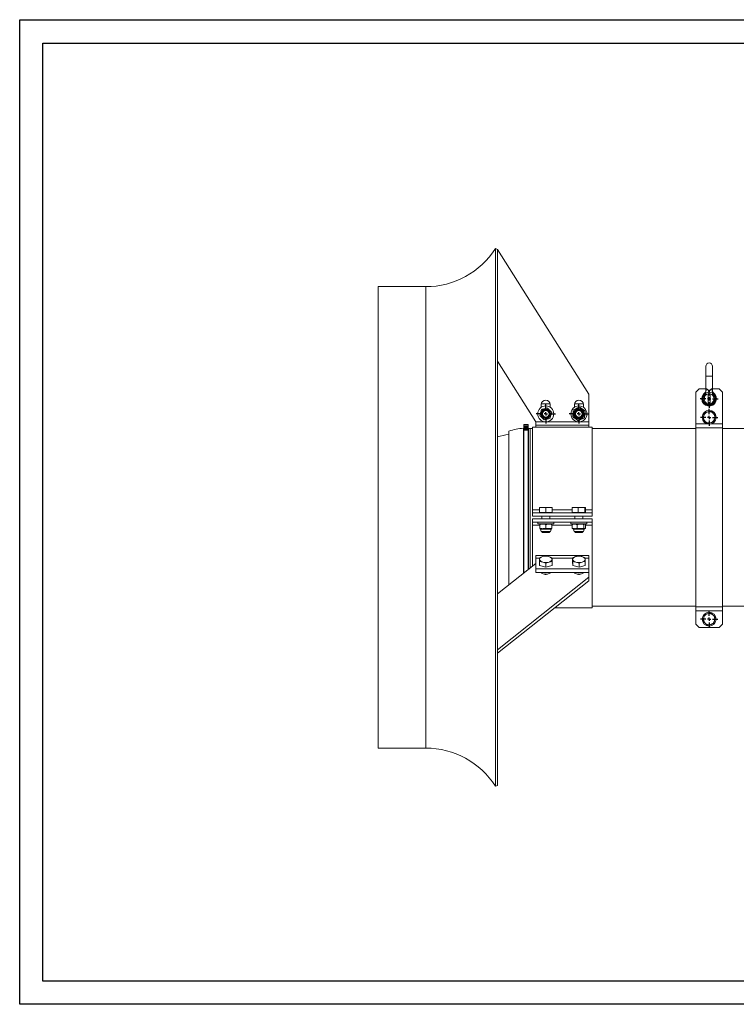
# Model space of a CAD drawing. Header units: millimetres. Extents: x 0 to 420, y 0 to 297.
# Tile 1 of 2: x 0 to 216, y 0 to 297. Entities that reach past the tile are written whole.
import ezdxf

# ---------------------------------------------------------------- set-up
doc = ezdxf.new("R2010")
doc.units = ezdxf.units.MM
doc.layers.add('AM_BOR', color=7, linetype='Continuous')

# ---------------------------------------------------------------- blocks, each defined once
blk = doc.blocks.new('SW_CENTERMARKSYMBOL_0')
at = {"layer": 'AM_BOR', "color": 0}
for p, q in [((-1, 0), (-2.6, 0)), ((0, 0), (-0.5, 0)), ((0, 1), (0, 2.6)), ((0, 0), (0, 0.5)), ((0, 0), (0, -0.5)), ((0, 0), (0.5, 0)), ((1, 0), (2.6, 0)), ((0, -1), (0, -2.6))]:
    blk.add_line(p, q, dxfattribs=at)
blk = doc.blocks.new('SW_CENTERMARKSYMBOL_1')
at = {"layer": 'AM_BOR', "color": 0}
for p, q in [((-1, 0), (-2.7, 0)), ((0, 0), (-0.5, 0)), ((0, 1), (0, 2.7)), ((0, 0), (0, 0.5)), ((0, 0), (0, -0.5)), ((0, 0), (0.5, 0)), ((1, 0), (2.7, 0)), ((0, -1), (0, -2.7))]:
    blk.add_line(p, q, dxfattribs=at)
blk = doc.blocks.new('SW_CENTERMARKSYMBOL_2')
at = {"layer": 'AM_BOR', "color": 0}
for p, q in [((-1, 0), (-2.6, 0)), ((0, 0), (-0.5, 0)), ((0, 1), (0, 2.6)), ((0, 0), (0, 0.5)), ((0, 0), (0, -0.5)), ((0, 0), (0.5, 0)), ((1, 0), (2.6, 0)), ((0, -1), (0, -2.6))]:
    blk.add_line(p, q, dxfattribs=at)
blk = doc.blocks.new('SW_CENTERMARKSYMBOL_3')
at = {"layer": 'AM_BOR', "color": 0}
for p, q in [((-1, 0), (-2.9, 0)), ((0, 0), (-0.5, 0)), ((0, 1), (0, 2.9)), ((0, 0), (0, 0.5)), ((0, 0), (0, -0.5)), ((0, 0), (0.5, 0)), ((1, 0), (2.9, 0)), ((0, -1), (0, -2.9))]:
    blk.add_line(p, q, dxfattribs=at)
blk = doc.blocks.new('SW_CENTERMARKSYMBOL_6')
at = {"layer": 'AM_BOR', "color": 0}
for p, q in [((-1, 0), (-2.9, 0)), ((0, 0), (-0.5, 0)), ((0, 1), (0, 2.9)), ((0, 0), (0, 0.5)), ((0, 0), (0, -0.5)), ((0, 0), (0.5, 0)), ((1, 0), (2.9, 0)), ((0, -1), (0, -2.9))]:
    blk.add_line(p, q, dxfattribs=at)

msp = doc.modelspace()

# ---------------------------------------------------------------- linework, layer by layer
at = {"color": 218, "linetype": 'Continuous', "lineweight": 30}
for p, q in [((7, 289.96), (412, 289.96)), ((7, 7), (7, 289.96)), ((412, 7), (7, 7))]:
    msp.add_line(p, q, dxfattribs=at)
at = {"color": 7, "linetype": 'Continuous', "lineweight": 15}
for p, q in [((144.09, 227.73), (143.54, 227.97)), ((143.54, 65.77), (143.54, 227.97)), ((171.69, 184.04), (144.09, 227.73)), ((144.09, 106.96), (144.09, 227.73)), ((122.49, 216.47), (108.09, 216.47)), ((108.09, 77.27), (108.09, 216.47)), ((144.09, 194.03), (155.69, 175.67)), ((206.97, 192.45), (206.97, 189.45)), ((208.97, 189.45), (208.97, 192.45)), ((206.97, 189.45), (206.97, 185.3)), ((208.97, 185.3), (208.97, 189.45)), ((204.97, 185.65), (203.97, 184.65)), ((203.97, 184.65), (203.97, 175.05)), ((206.97, 185.65), (204.97, 185.65)), ((207.67, 184.15), (207.67, 181.15)), ((207.97, 184.15), (207.67, 184.15)), ((208.27, 184.15), (207.97, 184.15)), ((208.27, 184.15), (208.27, 181.15)), ((209.27, 183.89), (208.87, 184.44)), ((210.97, 185.65), (208.97, 185.65)), ((211.97, 184.65), (210.97, 185.65)), ((211.97, 184.65), (211.97, 175.05)), ((171.69, 175.67), (171.69, 184.04)), ((157.34, 180.92), (157.34, 180.08)), ((160.03, 181.09), (157.35, 181.09)), ((160.04, 180.08), (160.04, 180.92)), ((167.34, 180.92), (167.34, 180.08)), ((170.03, 181.09), (167.35, 181.09)), ((170.04, 180.08), (170.04, 180.92)), ((207.97, 181.15), (207.67, 181.15)), ((208.27, 181.15), (207.97, 181.15)), ((155.69, 175.67), (155.69, 174.71)), ((155.69, 175.67), (171.69, 175.67)), ((171.69, 175.67), (171.69, 174.71)), ((206.89, 175.73), (206.14, 176.36)), ((207.65, 175.11), (208.57, 175.46)), ((147.57, 126.56), (147.57, 172.87)), ((151.97, 130.04), (151.97, 173.74)), ((152.07, 173.56), (151.97, 173.56)), ((152.07, 174.87), (153.38, 174.87)), ((152.07, 174.49), (152.07, 174.87)), ((153.38, 174.49), (152.07, 174.49)), ((152.07, 174.49), (152.07, 174.22)), ((152.07, 174.22), (153.38, 174.22)), ((152.07, 173.84), (152.07, 174.22)), ((153.38, 173.84), (152.07, 173.84)), ((152.07, 173.84), (152.07, 173.55)), ((152.07, 173.55), (153.38, 173.55)), ((152.07, 173.53), (152.07, 173.55)), ((152.07, 173.53), (152.07, 173.15)), ((153.38, 173.53), (152.07, 173.53)), ((152.07, 173.15), (152.07, 130.12)), ((153.38, 173.15), (152.07, 173.15)), ((153.38, 174.87), (153.38, 174.49)), ((153.38, 174.49), (153.38, 174.22)), ((153.38, 174.22), (153.38, 173.84)), ((153.38, 173.84), (153.38, 173.55)), ((153.47, 173.56), (153.38, 173.56)), ((153.38, 173.55), (153.38, 173.53)), ((153.38, 173.53), (153.38, 173.15)), ((153.38, 173.15), (153.38, 131.15)), ((153.97, 173.72), (153.47, 173.72)), ((153.47, 131.23), (153.47, 173.72)), ((153.97, 131.63), (153.97, 173.72)), ((154.69, 173.67), (153.97, 173.67)), ((172.69, 174.12), (154.69, 174.12)), ((154.69, 174.12), (154.69, 149.18)), ((155.69, 174.71), (171.69, 174.71)), ((155.69, 174.12), (155.69, 174.71)), ((171.69, 174.71), (171.69, 174.12)), ((172.69, 174.12), (172.69, 149.18)), ((203.97, 173.67), (172.69, 173.67)), ((203.97, 175.05), (203.97, 173.85)), ((211.97, 173.85), (203.97, 173.85)), ((203.97, 173.85), (203.97, 119.89)), ((211.97, 175.05), (211.97, 173.85)), ((211.97, 173.85), (211.97, 119.89)), ((267.19, 173.67), (211.97, 173.67)), ((154.69, 149.18), (154.69, 148.27)), ((156.77, 148.39), (156.77, 149.78)), ((157.78, 149.89), (156.79, 149.89)), ((157.78, 149.89), (156.82, 149.78)), ((157.78, 149.89), (156.82, 149.78)), ((156.82, 148.39), (156.82, 149.78)), ((158.74, 149.78), (157.78, 149.89)), ((159.68, 149.89), (157.78, 149.89)), ((158.74, 149.78), (157.78, 149.89)), ((158.74, 149.78), (159.68, 149.89)), ((158.74, 149.78), (159.68, 149.89)), ((158.74, 148.39), (158.74, 149.78)), ((159.68, 149.89), (160.62, 149.78)), ((160.59, 149.89), (159.68, 149.89)), ((159.68, 149.89), (160.62, 149.78)), ((160.62, 148.39), (160.62, 149.78)), ((166.69, 148.39), (166.69, 149.78)), ((167.57, 149.89), (166.79, 149.89)), ((169.46, 149.89), (167.57, 149.89)), ((168.46, 148.39), (168.46, 149.78)), ((170.58, 149.89), (169.46, 149.89)), ((170.47, 148.39), (170.47, 149.78)), ((170.7, 148.39), (170.7, 149.78)), ((172.69, 149.18), (172.69, 148.27)), ((172.69, 148.27), (154.69, 148.27)), ((154.69, 148.27), (154.69, 147.27)), ((172.69, 147.27), (154.69, 147.27)), ((172.69, 146.47), (154.69, 146.47)), ((154.69, 145.47), (154.69, 146.47)), ((156.82, 148.39), (156.77, 148.39)), ((156.82, 148.39), (158.74, 148.39)), ((156.96, 148.39), (157.03, 148.27)), ((156.96, 148.39), (157.03, 148.27)), ((157.49, 147.27), (157.49, 146.47)), ((157.49, 147.27), (157.49, 146.47)), ((160.62, 148.39), (158.74, 148.39)), ((159.89, 146.47), (159.89, 147.27)), ((159.89, 146.47), (159.89, 147.27)), ((160.36, 148.27), (160.43, 148.39)), ((160.36, 148.27), (160.43, 148.39)), ((166.69, 148.39), (168.46, 148.39)), ((166.96, 148.39), (167.03, 148.27)), ((167.49, 147.27), (167.49, 146.47)), ((170.47, 148.39), (168.46, 148.39)), ((169.89, 146.47), (169.89, 147.27)), ((170.36, 148.27), (170.43, 148.39)), ((170.47, 148.39), (170.7, 148.39)), ((172.69, 148.27), (172.69, 147.27)), ((172.69, 145.47), (172.69, 146.47)), ((172.69, 145.47), (154.69, 145.47)), ((154.69, 144.55), (154.69, 145.47)), ((154.69, 132.2), (154.69, 144.55)), ((156.29, 145.47), (156.29, 144.97)), ((156.29, 144.97), (159.89, 144.97)), ((156.87, 143.63), (156.87, 144.71)), ((157.07, 144.97), (156.89, 144.86)), ((157.07, 144.97), (156.89, 144.86)), ((157.07, 144.97), (156.89, 144.86)), ((157.07, 144.97), (156.89, 144.86)), ((157.07, 144.97), (156.89, 144.86)), ((156.89, 143.47), (157.07, 143.37)), ((156.89, 143.47), (157.07, 143.37)), ((156.89, 143.47), (157.07, 143.37)), ((156.89, 143.47), (157.07, 143.37)), ((156.89, 143.47), (157.07, 143.37)), ((156.92, 143.63), (156.92, 144.71)), ((156.92, 143.63), (156.92, 144.71)), ((156.92, 143.63), (156.92, 144.71)), ((156.92, 143.63), (156.92, 144.71)), ((156.92, 143.63), (156.92, 144.71)), ((157.07, 143.37), (157.28, 142.57)), ((157.07, 143.37), (157.28, 142.57)), ((157.07, 143.37), (157.28, 142.57)), ((157.07, 143.37), (157.28, 142.57)), ((157.07, 143.37), (157.28, 142.57)), ((157.07, 143.37), (157.07, 143.37)), ((160.32, 143.37), (157.07, 143.37)), ((157.28, 142.57), (157.28, 142.57)), ((160.1, 142.57), (157.28, 142.57)), ((157.49, 142.57), (157.49, 142.48)), ((157.49, 142.57), (157.49, 142.48)), ((158.74, 143.63), (158.74, 144.71)), ((158.74, 143.63), (158.74, 144.71)), ((158.74, 143.63), (158.74, 144.71)), ((158.74, 143.63), (158.74, 144.71)), ((158.74, 143.63), (158.74, 144.71)), ((159.89, 144.97), (161.09, 144.97)), ((159.89, 142.48), (159.89, 142.57)), ((159.89, 142.48), (159.89, 142.57)), ((160.1, 142.57), (160.32, 143.37)), ((160.1, 142.57), (160.32, 143.37)), ((160.1, 142.57), (160.32, 143.37)), ((160.1, 142.57), (160.32, 143.37)), ((160.1, 142.57), (160.32, 143.37)), ((160.5, 144.86), (160.32, 144.97)), ((160.5, 144.86), (160.32, 144.97)), ((160.5, 144.86), (160.32, 144.97)), ((160.5, 144.86), (160.32, 144.97)), ((160.5, 144.86), (160.32, 144.97)), ((160.32, 143.37), (160.5, 143.47)), ((160.32, 143.37), (160.5, 143.47)), ((160.32, 143.37), (160.5, 143.47)), ((160.32, 143.37), (160.5, 143.47)), ((160.32, 143.37), (160.5, 143.47)), ((160.52, 143.63), (160.52, 144.71)), ((160.52, 143.63), (160.52, 144.71)), ((160.52, 143.63), (160.52, 144.71)), ((160.52, 143.63), (160.52, 144.71)), ((160.52, 143.63), (160.52, 144.71)), ((161.09, 144.97), (161.09, 145.47)), ((166.29, 145.47), (166.29, 144.97)), ((166.29, 144.97), (169.89, 144.97)), ((166.7, 143.63), (166.7, 144.71)), ((167.07, 144.97), (166.84, 144.83)), ((166.84, 143.5), (167.07, 143.37)), ((167.07, 143.37), (167.28, 142.57)), ((167.57, 143.37), (167.07, 143.37)), ((167.72, 142.57), (167.28, 142.57)), ((167.49, 142.57), (167.49, 142.48)), ((170.32, 143.37), (167.57, 143.37)), ((170.1, 142.57), (167.72, 142.57)), ((168.19, 143.63), (168.19, 144.71)), ((169.89, 144.97), (171.09, 144.97)), ((169.89, 142.48), (169.89, 142.57)), ((170.1, 142.57), (170.32, 143.37)), ((170.19, 143.63), (170.19, 144.71)), ((170.55, 144.83), (170.32, 144.97)), ((170.32, 143.37), (170.55, 143.5)), ((170.69, 143.63), (170.69, 144.71)), ((171.09, 144.97), (171.09, 145.47)), ((172.69, 144.55), (172.69, 145.47)), ((172.69, 119.62), (172.69, 144.55)), ((157.49, 142.48), (157.71, 142.27)), ((157.49, 142.48), (157.71, 142.27)), ((158.72, 142.48), (157.49, 142.48)), ((158.72, 142.27), (157.71, 142.27)), ((159.89, 142.48), (158.72, 142.48)), ((159.68, 142.27), (158.72, 142.27)), ((159.68, 142.27), (159.89, 142.48)), ((159.68, 142.27), (159.89, 142.48)), ((167.49, 142.48), (167.71, 142.27)), ((168.57, 142.48), (167.49, 142.48)), ((168.59, 142.27), (167.71, 142.27)), ((169.89, 142.48), (168.57, 142.48)), ((169.68, 142.27), (168.59, 142.27)), ((169.68, 142.27), (169.89, 142.48)), ((155.69, 135.36), (171.69, 135.36)), ((155.69, 134.53), (155.69, 135.36)), ((155.69, 134.53), (155.69, 131.32)), ((156.77, 134.53), (155.69, 134.53)), ((157.71, 135.03), (156.77, 134.65)), ((156.77, 133.45), (156.77, 134.65)), ((158.64, 135.22), (157.71, 135.03)), ((158.64, 135.22), (159.61, 135.05)), ((159.61, 135.05), (160.57, 134.7)), ((166.77, 134.53), (160.58, 134.53)), ((167.71, 135.03), (166.77, 134.65)), ((166.77, 133.45), (166.77, 134.65)), ((171.69, 134.53), (170.58, 134.53)), ((171.69, 135.36), (171.69, 134.53)), ((171.69, 134.53), (171.69, 131.32)), ((144.09, 123.81), (155.69, 132.99)), ((171.69, 131.32), (155.69, 131.32)), ((155.69, 131.32), (155.69, 130.28)), ((156.82, 132.35), (156.77, 133.45)), ((157.78, 133.38), (156.82, 133.56)), ((156.82, 132.35), (156.82, 133.56)), ((156.82, 132.35), (158.74, 131.82)), ((158.74, 133.03), (157.78, 133.38)), ((158.74, 133.03), (159.68, 133.41)), ((158.74, 131.82), (158.74, 133.03)), ((160.62, 132.39), (158.74, 131.82)), ((159.68, 133.41), (160.62, 133.6)), ((160.62, 132.39), (160.62, 133.6)), ((166.82, 132.35), (166.77, 133.45)), ((166.82, 132.35), (166.82, 133.56)), ((166.82, 132.35), (168.74, 131.82)), ((168.74, 133.03), (169.68, 133.41)), ((168.74, 131.82), (168.74, 133.03)), ((170.62, 132.39), (168.74, 131.82)), ((170.62, 132.39), (170.62, 133.6)), ((171.69, 131.32), (171.69, 130.28)), ((171.69, 128.8), (144.09, 106.96)), ((171.69, 127.76), (144.09, 105.92)), ((171.69, 130.28), (155.69, 130.28)), ((171.69, 130.28), (171.69, 128.8)), ((171.69, 127.76), (171.69, 128.8)), ((161.4, 119.62), (172.69, 119.62)), ((172.69, 120.07), (203.97, 120.07)), ((211.97, 119.89), (203.97, 119.89)), ((203.97, 119.89), (203.97, 118.69)), ((211.97, 120.07), (267.19, 120.07)), ((211.97, 119.89), (211.97, 118.69)), ((211.97, 118.69), (203.97, 118.69)), ((203.97, 118.69), (203.97, 114.69)), ((211.97, 118.69), (211.97, 114.69)), ((203.97, 114.69), (204.97, 113.69)), ((210.97, 113.69), (204.97, 113.69)), ((206.77, 114.99), (207.47, 114.29)), ((210.97, 113.69), (211.97, 114.69)), ((144.09, 105.92), (144.09, 106.96)), ((144.09, 66.01), (144.09, 105.92)), ((108.09, 77.27), (122.49, 77.27)), ((143.54, 65.77), (144.09, 66.01))]:
    msp.add_line(p, q, dxfattribs=at)
at = {"color": 8, "linetype": 'Continuous', "lineweight": 15}
for p, q in [((122.49, 77.27), (122.49, 216.47)), ((206.97, 189.45), (207.97, 189.45)), ((207.97, 189.45), (208.97, 189.45)), ((207.33, 175.05), (203.97, 175.05)), ((211.97, 175.05), (208.61, 175.05)), ((156.77, 149.18), (154.69, 149.18)), ((166.69, 149.18), (160.62, 149.18)), ((172.69, 149.18), (170.7, 149.18)), ((156.87, 144.55), (154.69, 144.55)), ((166.7, 144.55), (160.52, 144.55)), ((172.69, 144.55), (170.69, 144.55))]:
    msp.add_line(p, q, dxfattribs=at)
at = {"color": 7, "linetype": 'Continuous', "lineweight": 15, "flags": 128}
for points in [[(206.67, 183.89), (206.64, 183.92), (206.62, 183.94), (206.59, 183.97), (206.57, 183.99), (206.55, 184.01), (206.54, 184.02), (206.53, 184.03), (206.53, 184.03)], [(209.27, 183.89), (209.3, 183.92), (209.33, 183.94), (209.35, 183.97), (209.38, 183.99), (209.39, 184.01), (209.41, 184.02), (209.42, 184.03), (209.42, 184.03)], [(156.79, 134.2), (156.8, 134.32), (156.85, 134.44), (156.92, 134.56), (157.03, 134.67), (157.16, 134.78), (157.32, 134.87), (157.5, 134.96), (157.71, 135.03)], [(157.78, 133.38), (157.57, 133.45), (157.38, 133.53), (157.21, 133.62), (157.07, 133.72), (156.96, 133.83), (156.87, 133.95), (156.82, 134.07), (156.79, 134.2)], [(159.61, 135.05), (159.81, 134.98), (160.01, 134.91), (160.17, 134.81), (160.32, 134.71), (160.43, 134.6), (160.52, 134.49), (160.57, 134.36), (160.59, 134.24)], [(160.59, 134.24), (160.58, 134.12), (160.54, 133.99), (160.47, 133.87), (160.36, 133.76), (160.23, 133.66), (160.07, 133.56), (159.88, 133.48), (159.68, 133.41)], [(166.79, 134.2), (166.8, 134.32), (166.85, 134.44), (166.92, 134.56), (167.03, 134.67), (167.16, 134.78), (167.32, 134.87), (167.5, 134.96), (167.71, 135.03)], [(167.78, 133.38), (167.57, 133.45), (167.38, 133.53), (167.21, 133.62), (167.07, 133.72), (166.96, 133.83), (166.87, 133.95), (166.82, 134.07), (166.79, 134.2)], [(169.61, 135.05), (169.81, 134.98), (170.01, 134.91), (170.17, 134.81), (170.32, 134.71), (170.43, 134.6), (170.52, 134.49), (170.57, 134.36), (170.59, 134.24)], [(170.59, 134.24), (170.58, 134.12), (170.54, 133.99), (170.47, 133.87), (170.36, 133.76), (170.23, 133.66), (170.07, 133.56), (169.88, 133.48), (169.68, 133.41)], [(160.03, 130.28), (160, 130.2), (159.89, 130.05), (159.7, 129.92), (159.46, 129.81), (159.17, 129.73), (158.86, 129.69), (158.53, 129.69), (158.21, 129.73), (157.93, 129.81), (157.68, 129.92), (157.5, 130.05), (157.38, 130.2), (157.35, 130.28)], [(170.03, 130.29), (170, 130.2), (169.89, 130.05), (169.7, 129.92), (169.46, 129.81), (169.17, 129.73), (168.86, 129.69), (168.53, 129.69), (168.21, 129.73), (167.93, 129.81), (167.68, 129.92), (167.5, 130.05), (167.38, 130.2), (167.35, 130.28)]]:
    msp.add_lwpolyline(points, dxfattribs=at)
at = {"color": 7, "linetype": 'Continuous', "lineweight": 15}
for centre, radius in [((158.69, 178.09), 2.4), ((158.69, 178.09), 1.44), ((158.69, 178.09), 1.26), ((158.69, 178.09), 1.2), ((158.69, 178.09), 0.985), ((168.69, 178.09), 2.4), ((168.69, 178.09), 1.62), ((168.69, 178.09), 1.41), ((168.69, 178.09), 1.2), ((168.69, 178.09), 0.985), ((207.97, 177.05), 2.1), ((207.97, 116.19), 2.1)]:
    msp.add_circle(centre, radius, dxfattribs=at)
for centre, radius, start, end in [((122.49, 241.47), 25, 270, 327.3164), ((207.97, 192.45), 1, 0, 180), ((207.97, 182.65), 2.2, 121.9796, 0), ((205.29, 185.26), 1.76, 328.6347, 6.9633), ((207.97, 182.65), 2, 90, 116.62), ((207.97, 182.65), 2, 63.38, 90), ((210.66, 185.26), 1.76, 173.0362, 211.3653), ((207.97, 182.65), 2.2, 0, 57.2409), ((158.69, 180.92), 1.35, 0, 180), ((168.69, 180.92), 1.35, 0, 180), ((207.97, 182.65), 2, 136.2896, 43.7104), ((207.97, 182.65), 1.8, 136.2896, 43.7104), ((207.97, 182.65), 1.5, 101.537, 258.463), ((207.97, 182.65), 1.5, 281.537, 78.463), ((207.97, 177.05), 1.7, 110.5576, 170.5576), ((207.97, 177.05), 1.7, 50.5576, 110.5576), ((207.97, 177.05), 1.7, 350.5576, 50.5576), ((207.97, 177.05), 1.7, 170.5576, 230.5576), ((207.97, 177.05), 1.7, 230.5576, 290.5576), ((207.97, 177.05), 1.7, 290.5576, 350.5576), ((152.27, 160.75), 13, 91.3223, 111.1947), ((150.77, 146.87), 25.2, 97.2954, 105.3717), ((158.7, 131.59), 3.58, 75.2576, 106.0661), ((168.7, 131.59), 3.58, 75.2576, 106.0661), ((158.69, 136.84), 3.58, 255.2576, 286.066), ((168.69, 136.84), 3.58, 255.2576, 286.066), ((158.69, 132.33), 2.25, 245.9075, 294.0925), ((168.69, 132.33), 2.25, 245.9076, 294.0924), ((207.97, 116.19), 1.7, 165.0188, 225.0188), ((207.97, 116.19), 1.7, 105.0188, 165.0188), ((207.97, 116.19), 1.7, 45.0188, 105.0188), ((207.97, 116.19), 1.7, 345.0188, 45.0188), ((207.97, 116.19), 1.7, 225.0188, 285.0188), ((207.97, 116.19), 1.7, 285.0188, 345.0188), ((122.49, 52.27), 25, 32.6836, 90)]:
    msp.add_arc(centre, radius, start, end, dxfattribs=at)
for points, knots in [([(206.97, 185.3), (206.97, 185.3), (206.98, 185.21), (206.96, 185.04), (206.92, 184.8), (206.85, 184.58), (206.77, 184.4), (206.68, 184.25), (206.6, 184.13), (206.54, 184.05), (206.5, 184), (206.48, 183.98), (206.48, 183.98), (206.48, 183.98)], [0, 0, 0, 0, 0.003599, 0.184461, 0.353064, 0.507955, 0.647028, 0.767465, 0.865757, 0.937889, 0.977834, 0.991418, 1, 1, 1, 1]), ([(207.08, 184.44), (207.05, 184.42), (207.02, 184.41), (206.96, 184.39), (206.93, 184.38), (206.88, 184.37), (206.85, 184.37), (206.82, 184.37), (206.81, 184.36), (206.8, 184.36), (206.79, 184.35), (206.79, 184.35)], [0, 0, 0, 0, 0.25, 0.25, 0.5, 0.5, 0.75, 0.75, 0.875, 0.875, 1, 1, 1, 1]), ([(207.03, 185.48), (207.05, 185.51), (207.07, 185.58), (207.14, 185.64), (207.23, 185.64), (207.33, 185.6), (207.48, 185.48), (207.66, 185.27), (207.8, 185.02), (207.89, 184.84), (207.94, 184.73), (207.96, 184.68), (207.97, 184.65), (207.97, 184.65)], [0, 0, 0, 0, 0.093399, 0.169049, 0.24508, 0.314749, 0.422085, 0.604405, 0.798617, 0.897967, 0.947812, 0.997693, 1, 1, 1, 1]), ([(207.97, 184.65), (207.97, 184.65), (207.99, 184.68), (208.01, 184.73), (208.06, 184.84), (208.15, 185.02), (208.29, 185.27), (208.47, 185.48), (208.62, 185.6), (208.72, 185.64), (208.8, 185.64), (208.87, 185.58), (208.9, 185.51), (208.92, 185.48)], [0, 0, 0, 0, 0.002306, 0.052188, 0.102032, 0.201382, 0.395594, 0.577916, 0.68525, 0.754919, 0.83095, 0.9066, 1, 1, 1, 1]), ([(208.87, 184.44), (208.9, 184.42), (208.93, 184.41), (208.99, 184.39), (209.02, 184.38), (209.06, 184.38), (209.07, 184.37), (209.09, 184.37), (209.11, 184.37), (209.13, 184.37), (209.13, 184.36), (209.15, 184.36), (209.15, 184.35), (209.16, 184.35)], [0, 0, 0, 0, 0.25, 0.25, 0.5, 0.5, 0.625, 0.625, 0.75, 0.75, 0.875, 0.875, 1, 1, 1, 1]), ([(209.47, 183.98), (209.47, 183.98), (209.47, 183.98), (209.46, 183.99), (209.44, 184.01), (209.39, 184.07), (209.29, 184.21), (209.17, 184.42), (209.05, 184.73), (208.98, 185.02), (208.98, 185.22), (208.98, 185.3)], [0, 0, 0, 0, 0.0000546, 0.0114345, 0.0273709, 0.080757, 0.1602081, 0.3783212, 0.5862292, 0.842558, 1, 1, 1, 1]), ([(206.53, 184.03), (206.5, 184), (206.47, 183.97), (206.48, 183.98), (206.48, 183.98)], [0, 0, 0, 0, 0.767698, 1, 1, 1, 1]), ([(209.47, 183.98), (209.47, 183.98), (209.47, 183.97), (209.44, 184.01), (209.42, 184.03)], [0, 0, 0, 0, 0.49798, 1, 1, 1, 1]), ([(157.41, 179.42), (157.37, 179.27), (157.28, 178.96), (157.14, 178.5), (157.02, 178.05), (156.94, 177.78), (156.9, 177.65)], [0, 0, 0, 0, 0.264605, 0.534947, 0.765343, 1, 1, 1, 1]), ([(159.2, 179.87), (158.99, 179.81), (158.63, 179.72), (158.1, 179.59), (157.72, 179.5), (157.49, 179.44), (157.41, 179.42)], [0, 0, 0, 0, 0.36139, 0.61031, 0.865938, 1, 1, 1, 1]), ([(160.49, 178.54), (160.38, 178.65), (160.15, 178.89), (159.82, 179.23), (159.5, 179.56), (159.3, 179.76), (159.2, 179.87)], [0, 0, 0, 0, 0.264606, 0.534949, 0.765344, 1, 1, 1, 1]), ([(160.49, 178.54), (160.44, 178.38), (160.35, 178.07), (160.22, 177.61), (160.09, 177.17), (160.01, 176.9), (159.98, 176.76)], [0, 0, 0, 0, 0.264605, 0.534946, 0.765342, 1, 1, 1, 1]), ([(167, 179.29), (166.98, 179.12), (166.97, 178.95), (166.93, 178.61), (166.92, 178.43), (166.89, 178.17), (166.88, 178.08), (166.87, 177.91), (166.86, 177.82), (166.84, 177.56), (166.82, 177.39), (166.81, 177.22)], [0, 0, 0, 0, 0.25, 0.25, 0.5, 0.5, 0.625, 0.625, 0.75, 0.75, 1, 1, 1, 1]), ([(167, 179.29), (167.15, 179.36), (167.31, 179.43), (167.62, 179.58), (167.78, 179.65), (168.02, 179.76), (168.1, 179.8), (168.26, 179.87), (168.34, 179.91), (168.57, 180.02), (168.73, 180.09), (168.88, 180.16)], [0, 0, 0, 0, 0.25, 0.25, 0.5, 0.5, 0.625, 0.625, 0.75, 0.75, 1, 1, 1, 1]), ([(170.58, 178.96), (170.44, 179.06), (170.3, 179.16), (170.02, 179.36), (169.88, 179.46), (169.66, 179.61), (169.59, 179.66), (169.45, 179.76), (169.38, 179.81), (169.16, 179.96), (169.02, 180.06), (168.88, 180.16)], [0, 0, 0, 0, 0.25, 0.25, 0.5, 0.5, 0.625, 0.625, 0.75, 0.75, 1, 1, 1, 1]), ([(170.39, 176.89), (170.41, 177.14), (170.45, 177.55), (170.51, 178.16), (170.55, 178.61), (170.57, 178.87), (170.58, 178.96)], [0, 0, 0, 0, 0.361377, 0.610296, 0.865923, 1, 1, 1, 1]), ([(206.3, 177.33), (206.32, 177.49), (206.35, 177.65), (206.4, 177.97), (206.43, 178.13), (206.46, 178.29)], [0, 0, 0, 0, 0.5, 0.5, 1, 1, 1, 1]), ([(207.38, 178.64), (207.22, 178.58), (207.07, 178.52), (206.76, 178.41), (206.61, 178.35), (206.46, 178.29)], [0, 0, 0, 0, 0.5, 0.5, 1, 1, 1, 1]), ([(208.3, 178.98), (208.14, 178.93), (207.99, 178.87), (207.68, 178.75), (207.53, 178.7), (207.38, 178.64)], [0, 0, 0, 0, 0.5, 0.5, 1, 1, 1, 1]), ([(208.3, 178.98), (208.42, 178.88), (208.55, 178.78), (208.8, 178.57), (208.93, 178.46), (209.05, 178.36)], [0, 0, 0, 0, 0.5, 0.5, 1, 1, 1, 1]), ([(209.05, 178.36), (209.18, 178.26), (209.31, 178.15), (209.56, 177.94), (209.69, 177.84), (209.81, 177.74)], [0, 0, 0, 0, 0.5, 0.5, 1, 1, 1, 1]), ([(158.18, 176.32), (158.07, 176.43), (157.85, 176.67), (157.51, 177.01), (157.19, 177.34), (157, 177.54), (156.9, 177.65)], [0, 0, 0, 0, 0.264606, 0.534949, 0.765344, 1, 1, 1, 1]), ([(158.18, 176.32), (158.33, 176.35), (158.48, 176.39), (158.78, 176.46), (158.93, 176.5), (159.23, 176.58), (159.38, 176.61), (159.68, 176.69), (159.83, 176.73), (159.98, 176.76)], [0, 0, 0, 0, 0.25, 0.25, 0.5, 0.5, 0.75, 0.75, 1, 1, 1, 1]), ([(168.5, 176.02), (168.36, 176.13), (168.06, 176.34), (167.62, 176.65), (167.19, 176.95), (166.94, 177.13), (166.81, 177.22)], [0, 0, 0, 0, 0.264607, 0.534949, 0.765343, 1, 1, 1, 1]), ([(168.5, 176.02), (168.67, 176.1), (169, 176.25), (169.49, 176.48), (169.96, 176.69), (170.25, 176.82), (170.39, 176.89)], [0, 0, 0, 0, 0.264605, 0.534947, 0.765343, 1, 1, 1, 1]), ([(206.3, 177.33), (206.26, 177.08), (206.2, 176.76), (206.15, 176.44), (206.14, 176.36)], [0, 0, 0, 0, 0.7514032, 1, 1, 1, 1]), ([(207.65, 175.11), (207.53, 175.21), (207.4, 175.32), (207.15, 175.53), (207.02, 175.63), (206.89, 175.73)], [0, 0, 0, 0, 0.5, 0.5, 1, 1, 1, 1]), ([(208.57, 175.46), (208.72, 175.51), (208.88, 175.57), (209.18, 175.69), (209.34, 175.74), (209.49, 175.8)], [0, 0, 0, 0, 0.5, 0.5, 1, 1, 1, 1]), ([(209.49, 175.8), (209.52, 175.96), (209.54, 176.12), (209.6, 176.45), (209.62, 176.61), (209.65, 176.77)], [0, 0, 0, 0, 0.5, 0.5, 1, 1, 1, 1]), ([(209.65, 176.77), (209.68, 176.93), (209.7, 177.09), (209.76, 177.41), (209.78, 177.58), (209.81, 177.74)], [0, 0, 0, 0, 0.5, 0.5, 1, 1, 1, 1]), ([(156.79, 149.89), (156.8, 149.88), (156.81, 149.86), (156.82, 149.8), (156.82, 149.78)], [0, 0, 0, 0, 0.751882, 1, 1, 1, 1]), ([(156.79, 149.89), (156.8, 149.88), (156.81, 149.86), (156.82, 149.8), (156.82, 149.78)], [0, 0, 0, 0, 0.751882, 1, 1, 1, 1]), ([(160.59, 149.89), (160.6, 149.88), (160.61, 149.86), (160.62, 149.8), (160.62, 149.78)], [0, 0, 0, 0, 0.751882, 1, 1, 1, 1]), ([(160.59, 149.89), (160.6, 149.88), (160.61, 149.86), (160.62, 149.8), (160.62, 149.78)], [0, 0, 0, 0, 0.751882, 1, 1, 1, 1]), ([(167.57, 149.89), (167.43, 149.89), (167.28, 149.88), (166.98, 149.84), (166.84, 149.81), (166.69, 149.78)], [0, 0, 0, 0, 0.5, 0.5, 1, 1, 1, 1]), ([(166.8, 149.89), (166.77, 149.88), (166.74, 149.86), (166.7, 149.8), (166.69, 149.78)], [0, 0, 0, 0, 0.751882, 1, 1, 1, 1]), ([(168.46, 149.78), (168.31, 149.81), (168.16, 149.84), (167.87, 149.88), (167.72, 149.89), (167.57, 149.89)], [0, 0, 0, 0, 0.5, 0.5, 1, 1, 1, 1]), ([(168.46, 149.78), (168.63, 149.81), (168.79, 149.84), (169.13, 149.88), (169.3, 149.89), (169.46, 149.89)], [0, 0, 0, 0, 0.5, 0.5, 1, 1, 1, 1]), ([(169.46, 149.89), (169.63, 149.89), (169.8, 149.88), (170.13, 149.84), (170.3, 149.81), (170.47, 149.78)], [0, 0, 0, 0, 0.5, 0.5, 1, 1, 1, 1]), ([(170.58, 149.89), (170.55, 149.88), (170.51, 149.86), (170.48, 149.8), (170.47, 149.78)], [0, 0, 0, 0, 0.751882, 1, 1, 1, 1]), ([(170.58, 149.89), (170.6, 149.89), (170.62, 149.88), (170.66, 149.84), (170.68, 149.81), (170.7, 149.78)], [0, 0, 0, 0, 0.5, 0.5, 1, 1, 1, 1]), ([(156.92, 144.71), (156.92, 144.73), (156.91, 144.8), (156.9, 144.87), (156.9, 144.86), (156.89, 144.86)], [0, 0, 0, 0, 0.257827, 0.737074, 1, 1, 1, 1]), ([(156.92, 144.71), (156.92, 144.73), (156.91, 144.8), (156.9, 144.87), (156.9, 144.86), (156.89, 144.86)], [0, 0, 0, 0, 0.257827, 0.737074, 1, 1, 1, 1]), ([(156.92, 144.71), (156.92, 144.73), (156.91, 144.8), (156.9, 144.87), (156.9, 144.86), (156.89, 144.86)], [0, 0, 0, 0, 0.257827, 0.737074, 1, 1, 1, 1]), ([(156.92, 144.71), (156.92, 144.73), (156.91, 144.8), (156.9, 144.87), (156.9, 144.86), (156.89, 144.86)], [0, 0, 0, 0, 0.257827, 0.737074, 1, 1, 1, 1]), ([(156.92, 144.71), (156.92, 144.73), (156.91, 144.8), (156.9, 144.87), (156.9, 144.86), (156.89, 144.86)], [0, 0, 0, 0, 0.257827, 0.737074, 1, 1, 1, 1]), ([(156.89, 143.48), (156.9, 143.48), (156.9, 143.47), (156.91, 143.53), (156.92, 143.61), (156.92, 143.63)], [0, 0, 0, 0, 0.250591, 0.742169, 1, 1, 1, 1]), ([(156.89, 143.48), (156.9, 143.48), (156.9, 143.47), (156.91, 143.53), (156.92, 143.61), (156.92, 143.63)], [0, 0, 0, 0, 0.250591, 0.742169, 1, 1, 1, 1]), ([(156.89, 143.48), (156.9, 143.48), (156.9, 143.47), (156.91, 143.53), (156.92, 143.61), (156.92, 143.63)], [0, 0, 0, 0, 0.250591, 0.742169, 1, 1, 1, 1]), ([(156.89, 143.48), (156.9, 143.48), (156.9, 143.47), (156.91, 143.53), (156.92, 143.61), (156.92, 143.63)], [0, 0, 0, 0, 0.250591, 0.742169, 1, 1, 1, 1]), ([(156.89, 143.48), (156.9, 143.48), (156.9, 143.47), (156.91, 143.53), (156.92, 143.61), (156.92, 143.63)], [0, 0, 0, 0, 0.250591, 0.742169, 1, 1, 1, 1]), ([(158.74, 144.71), (158.59, 144.76), (158.44, 144.8), (158.14, 144.85), (157.99, 144.87), (157.75, 144.87), (157.68, 144.86), (157.52, 144.85), (157.45, 144.84), (157.22, 144.8), (157.07, 144.76), (156.92, 144.71)], [0, 0, 0, 0, 0.25, 0.25, 0.5, 0.5, 0.625, 0.625, 0.75, 0.75, 1, 1, 1, 1]), ([(158.74, 144.71), (158.59, 144.76), (158.44, 144.8), (158.14, 144.85), (157.99, 144.87), (157.75, 144.87), (157.68, 144.86), (157.52, 144.85), (157.45, 144.84), (157.22, 144.8), (157.07, 144.76), (156.92, 144.71)], [0, 0, 0, 0, 0.25, 0.25, 0.5, 0.5, 0.625, 0.625, 0.75, 0.75, 1, 1, 1, 1]), ([(158.74, 144.71), (158.59, 144.76), (158.44, 144.8), (158.14, 144.85), (157.99, 144.87), (157.75, 144.87), (157.68, 144.86), (157.52, 144.85), (157.45, 144.84), (157.22, 144.8), (157.07, 144.76), (156.92, 144.71)], [0, 0, 0, 0, 0.25, 0.25, 0.5, 0.5, 0.625, 0.625, 0.75, 0.75, 1, 1, 1, 1]), ([(158.74, 144.71), (158.59, 144.76), (158.44, 144.8), (158.14, 144.85), (157.99, 144.87), (157.75, 144.87), (157.68, 144.86), (157.52, 144.85), (157.45, 144.84), (157.22, 144.8), (157.07, 144.76), (156.92, 144.71)], [0, 0, 0, 0, 0.25, 0.25, 0.5, 0.5, 0.625, 0.625, 0.75, 0.75, 1, 1, 1, 1]), ([(158.74, 144.71), (158.59, 144.76), (158.44, 144.8), (158.14, 144.85), (157.99, 144.87), (157.75, 144.87), (157.68, 144.86), (157.52, 144.85), (157.45, 144.84), (157.22, 144.8), (157.07, 144.76), (156.92, 144.71)], [0, 0, 0, 0, 0.25, 0.25, 0.5, 0.5, 0.625, 0.625, 0.75, 0.75, 1, 1, 1, 1]), ([(156.92, 143.63), (157.07, 143.58), (157.22, 143.54), (157.52, 143.48), (157.67, 143.47), (157.91, 143.47), (157.98, 143.47), (158.14, 143.49), (158.21, 143.5), (158.44, 143.54), (158.59, 143.58), (158.74, 143.63)], [0, 0, 0, 0, 0.25, 0.25, 0.5, 0.5, 0.625, 0.625, 0.75, 0.75, 1, 1, 1, 1]), ([(156.92, 143.63), (157.07, 143.58), (157.22, 143.54), (157.52, 143.48), (157.67, 143.47), (157.91, 143.47), (157.98, 143.47), (158.14, 143.49), (158.21, 143.5), (158.44, 143.54), (158.59, 143.58), (158.74, 143.63)], [0, 0, 0, 0, 0.25, 0.25, 0.5, 0.5, 0.625, 0.625, 0.75, 0.75, 1, 1, 1, 1]), ([(156.92, 143.63), (157.07, 143.58), (157.22, 143.54), (157.52, 143.48), (157.67, 143.47), (157.91, 143.47), (157.98, 143.47), (158.14, 143.49), (158.21, 143.5), (158.44, 143.54), (158.59, 143.58), (158.74, 143.63)], [0, 0, 0, 0, 0.25, 0.25, 0.5, 0.5, 0.625, 0.625, 0.75, 0.75, 1, 1, 1, 1]), ([(156.92, 143.63), (157.07, 143.58), (157.22, 143.54), (157.52, 143.48), (157.67, 143.47), (157.91, 143.47), (157.98, 143.47), (158.14, 143.49), (158.21, 143.5), (158.44, 143.54), (158.59, 143.58), (158.74, 143.63)], [0, 0, 0, 0, 0.25, 0.25, 0.5, 0.5, 0.625, 0.625, 0.75, 0.75, 1, 1, 1, 1]), ([(156.92, 143.63), (157.07, 143.58), (157.22, 143.54), (157.52, 143.48), (157.67, 143.47), (157.91, 143.47), (157.98, 143.47), (158.14, 143.49), (158.21, 143.5), (158.44, 143.54), (158.59, 143.58), (158.74, 143.63)], [0, 0, 0, 0, 0.25, 0.25, 0.5, 0.5, 0.625, 0.625, 0.75, 0.75, 1, 1, 1, 1]), ([(158.74, 144.71), (158.9, 144.75), (159.21, 144.85), (159.67, 144.88), (160.11, 144.83), (160.38, 144.75), (160.52, 144.71)], [0, 0, 0, 0, 0.2646063, 0.534949, 0.7653433, 1, 1, 1, 1]), ([(158.74, 144.71), (158.9, 144.75), (159.21, 144.85), (159.67, 144.88), (160.11, 144.83), (160.38, 144.75), (160.52, 144.71)], [0, 0, 0, 0, 0.2646063, 0.534949, 0.7653433, 1, 1, 1, 1]), ([(158.74, 144.71), (158.9, 144.75), (159.21, 144.85), (159.67, 144.88), (160.11, 144.83), (160.38, 144.75), (160.52, 144.71)], [0, 0, 0, 0, 0.2646063, 0.534949, 0.7653433, 1, 1, 1, 1]), ([(158.74, 144.71), (158.9, 144.75), (159.21, 144.85), (159.67, 144.88), (160.11, 144.83), (160.38, 144.75), (160.52, 144.71)], [0, 0, 0, 0, 0.2646063, 0.534949, 0.7653433, 1, 1, 1, 1]), ([(158.74, 144.71), (158.9, 144.75), (159.21, 144.85), (159.67, 144.88), (160.11, 144.83), (160.38, 144.75), (160.52, 144.71)], [0, 0, 0, 0, 0.2646063, 0.534949, 0.7653433, 1, 1, 1, 1]), ([(160.52, 143.63), (160.36, 143.58), (160.05, 143.49), (159.59, 143.46), (159.15, 143.51), (158.88, 143.59), (158.74, 143.63)], [0, 0, 0, 0, 0.264607, 0.534949, 0.765343, 1, 1, 1, 1]), ([(160.52, 143.63), (160.36, 143.58), (160.05, 143.49), (159.59, 143.46), (159.15, 143.51), (158.88, 143.59), (158.74, 143.63)], [0, 0, 0, 0, 0.264607, 0.534949, 0.765343, 1, 1, 1, 1]), ([(160.52, 143.63), (160.36, 143.58), (160.05, 143.49), (159.59, 143.46), (159.15, 143.51), (158.88, 143.59), (158.74, 143.63)], [0, 0, 0, 0, 0.264607, 0.534949, 0.765343, 1, 1, 1, 1]), ([(160.52, 143.63), (160.36, 143.58), (160.05, 143.49), (159.59, 143.46), (159.15, 143.51), (158.88, 143.59), (158.74, 143.63)], [0, 0, 0, 0, 0.264607, 0.534949, 0.765343, 1, 1, 1, 1]), ([(160.52, 143.63), (160.36, 143.58), (160.05, 143.49), (159.59, 143.46), (159.15, 143.51), (158.88, 143.59), (158.74, 143.63)], [0, 0, 0, 0, 0.264607, 0.534949, 0.765343, 1, 1, 1, 1]), ([(160.52, 144.71), (160.51, 144.73), (160.51, 144.8), (160.5, 144.86), (160.5, 144.86), (160.49, 144.86)], [0, 0, 0, 0, 0.279152, 0.798029, 1, 1, 1, 1]), ([(160.52, 144.71), (160.51, 144.73), (160.51, 144.8), (160.5, 144.86), (160.5, 144.86), (160.49, 144.86)], [0, 0, 0, 0, 0.279152, 0.798029, 1, 1, 1, 1]), ([(160.52, 144.71), (160.51, 144.73), (160.51, 144.8), (160.5, 144.86), (160.5, 144.86), (160.49, 144.86)], [0, 0, 0, 0, 0.279152, 0.798029, 1, 1, 1, 1]), ([(160.52, 144.71), (160.51, 144.73), (160.51, 144.8), (160.5, 144.86), (160.5, 144.86), (160.49, 144.86)], [0, 0, 0, 0, 0.279152, 0.798029, 1, 1, 1, 1]), ([(160.52, 144.71), (160.51, 144.73), (160.51, 144.8), (160.5, 144.86), (160.5, 144.86), (160.49, 144.86)], [0, 0, 0, 0, 0.279152, 0.798029, 1, 1, 1, 1]), ([(160.49, 143.48), (160.5, 143.48), (160.5, 143.47), (160.51, 143.54), (160.51, 143.61), (160.52, 143.63)], [0, 0, 0, 0, 0.188626, 0.720847, 1, 1, 1, 1]), ([(160.49, 143.48), (160.5, 143.48), (160.5, 143.47), (160.51, 143.54), (160.51, 143.61), (160.52, 143.63)], [0, 0, 0, 0, 0.188626, 0.720847, 1, 1, 1, 1]), ([(160.49, 143.48), (160.5, 143.48), (160.5, 143.47), (160.51, 143.54), (160.51, 143.61), (160.52, 143.63)], [0, 0, 0, 0, 0.188626, 0.720847, 1, 1, 1, 1]), ([(160.49, 143.48), (160.5, 143.48), (160.5, 143.47), (160.51, 143.54), (160.51, 143.61), (160.52, 143.63)], [0, 0, 0, 0, 0.188626, 0.720847, 1, 1, 1, 1]), ([(160.49, 143.48), (160.5, 143.48), (160.5, 143.47), (160.51, 143.54), (160.51, 143.61), (160.52, 143.63)], [0, 0, 0, 0, 0.188626, 0.720847, 1, 1, 1, 1]), ([(168.19, 144.71), (168.07, 144.75), (167.95, 144.8), (167.7, 144.85), (167.57, 144.87), (167.38, 144.87), (167.32, 144.86), (167.19, 144.85), (167.13, 144.84), (166.94, 144.79), (166.82, 144.75), (166.7, 144.71)], [0, 0, 0, 0, 0.25, 0.25, 0.5, 0.5, 0.625, 0.625, 0.75, 0.75, 1, 1, 1, 1]), ([(166.7, 144.71), (166.74, 144.76), (166.79, 144.82), (166.84, 144.83), (166.84, 144.83)], [0, 0, 0, 0, 0.918545, 1, 1, 1, 1]), ([(166.84, 143.51), (166.83, 143.51), (166.78, 143.53), (166.73, 143.58), (166.7, 143.63)], [0, 0, 0, 0, 0.185131, 1, 1, 1, 1]), ([(168.19, 143.63), (168.07, 143.58), (167.95, 143.54), (167.7, 143.48), (167.57, 143.47), (167.38, 143.47), (167.32, 143.47), (167.19, 143.49), (167.13, 143.5), (166.94, 143.54), (166.82, 143.58), (166.7, 143.63)], [0, 0, 0, 0, 0.25, 0.25, 0.5, 0.5, 0.625, 0.625, 0.75, 0.75, 1, 1, 1, 1]), ([(170.19, 144.71), (170.02, 144.75), (169.67, 144.85), (169.15, 144.88), (168.65, 144.83), (168.35, 144.75), (168.19, 144.71)], [0, 0, 0, 0, 0.264605, 0.534949, 0.765346, 1, 1, 1, 1]), ([(168.19, 143.63), (168.37, 143.58), (168.72, 143.49), (169.24, 143.46), (169.73, 143.51), (170.04, 143.59), (170.19, 143.63)], [0, 0, 0, 0, 0.264605, 0.534948, 0.765343, 1, 1, 1, 1]), ([(170.19, 144.71), (170.23, 144.75), (170.32, 144.85), (170.45, 144.88), (170.58, 144.83), (170.65, 144.75), (170.69, 144.71)], [0, 0, 0, 0, 0.2646051, 0.5349482, 0.7653439, 1, 1, 1, 1]), ([(170.69, 143.63), (170.65, 143.58), (170.56, 143.49), (170.43, 143.46), (170.31, 143.51), (170.23, 143.59), (170.19, 143.63)], [0, 0, 0, 0, 0.264605, 0.534949, 0.765345, 1, 1, 1, 1]), ([(156.77, 134.65), (156.77, 134.65), (156.78, 134.52), (156.79, 134.36), (156.79, 134.2)], [0, 0, 0, 0, 0.029872, 1, 1, 1, 1]), ([(156.79, 134.2), (156.8, 134.05), (156.81, 133.85), (156.82, 133.61), (156.82, 133.56)], [0, 0, 0, 0, 0.75188, 1, 1, 1, 1]), ([(160.57, 134.7), (160.57, 134.69), (160.58, 134.57), (160.58, 134.4), (160.59, 134.24)], [0, 0, 0, 0, 0.029875, 1, 1, 1, 1]), ([(160.59, 134.24), (160.6, 134.09), (160.61, 133.89), (160.62, 133.66), (160.62, 133.6)], [0, 0, 0, 0, 0.75188, 1, 1, 1, 1]), ([(166.77, 134.65), (166.77, 134.65), (166.78, 134.52), (166.79, 134.36), (166.79, 134.2)], [0, 0, 0, 0, 0.029872, 1, 1, 1, 1]), ([(166.82, 133.56), (166.82, 133.67), (166.81, 133.79), (166.8, 134), (166.8, 134.1), (166.79, 134.2)], [0, 0, 0, 0, 0.5, 0.5, 1, 1, 1, 1]), ([(168.64, 135.22), (168.49, 135.2), (168.33, 135.18), (168.02, 135.12), (167.86, 135.08), (167.71, 135.03)], [0, 0, 0, 0, 0.5, 0.5, 1, 1, 1, 1]), ([(168.64, 135.22), (168.8, 135.21), (168.96, 135.19), (169.28, 135.13), (169.44, 135.1), (169.61, 135.05)], [0, 0, 0, 0, 0.5, 0.5, 1, 1, 1, 1]), ([(169.61, 135.05), (169.77, 135.01), (169.93, 134.96), (170.25, 134.84), (170.41, 134.77), (170.57, 134.7)], [0, 0, 0, 0, 0.5, 0.5, 1, 1, 1, 1]), ([(170.57, 134.7), (170.57, 134.69), (170.58, 134.57), (170.58, 134.4), (170.59, 134.24)], [0, 0, 0, 0, 0.0298746, 1, 1, 1, 1]), ([(170.62, 133.6), (170.61, 133.72), (170.61, 133.83), (170.6, 134.05), (170.6, 134.15), (170.59, 134.24)], [0, 0, 0, 0, 0.5, 0.5, 1, 1, 1, 1]), ([(167.78, 133.38), (167.62, 133.43), (167.46, 133.46), (167.14, 133.52), (166.98, 133.54), (166.82, 133.56)], [0, 0, 0, 0, 0.5, 0.5, 1, 1, 1, 1]), ([(168.74, 133.03), (168.58, 133.1), (168.42, 133.17), (168.1, 133.29), (167.94, 133.34), (167.78, 133.38)], [0, 0, 0, 0, 0.5, 0.5, 1, 1, 1, 1]), ([(169.68, 133.41), (169.84, 133.45), (169.99, 133.49), (170.31, 133.56), (170.46, 133.58), (170.62, 133.6)], [0, 0, 0, 0, 0.5, 0.5, 1, 1, 1, 1]), ([(206.08, 115.68), (206.12, 115.84), (206.16, 116), (206.25, 116.31), (206.29, 116.47), (206.33, 116.63)], [0, 0, 0, 0, 0.5, 0.5, 1, 1, 1, 1]), ([(206.33, 116.63), (206.37, 116.79), (206.42, 116.94), (206.5, 117.26), (206.54, 117.42), (206.58, 117.58)], [0, 0, 0, 0, 0.5, 0.5, 1, 1, 1, 1]), ([(206.58, 117.58), (206.74, 117.62), (206.9, 117.66), (207.22, 117.75), (207.38, 117.79), (207.53, 117.83)], [0, 0, 0, 0, 0.5, 0.5, 1, 1, 1, 1]), ([(207.53, 117.83), (207.69, 117.87), (207.85, 117.92), (208.17, 118), (208.32, 118.04), (208.48, 118.09)], [0, 0, 0, 0, 0.5, 0.5, 1, 1, 1, 1]), ([(209.18, 117.39), (209.06, 117.51), (208.94, 117.62), (208.71, 117.85), (208.6, 117.97), (208.48, 118.09)], [0, 0, 0, 0, 0.5, 0.5, 1, 1, 1, 1]), ([(209.87, 116.7), (209.75, 116.81), (209.64, 116.93), (209.41, 117.16), (209.29, 117.28), (209.18, 117.39)], [0, 0, 0, 0, 0.5, 0.5, 1, 1, 1, 1]), ([(209.87, 116.7), (209.83, 116.54), (209.78, 116.38), (209.7, 116.07), (209.66, 115.91), (209.62, 115.75)], [0, 0, 0, 0, 0.5, 0.5, 1, 1, 1, 1]), ([(206.08, 115.68), (206.19, 115.56), (206.31, 115.45), (206.54, 115.22), (206.66, 115.1), (206.77, 114.99)], [0, 0, 0, 0, 0.5, 0.5, 1, 1, 1, 1]), ([(207.47, 114.29), (207.62, 114.33), (207.78, 114.38), (208.1, 114.46), (208.26, 114.5), (208.41, 114.55)], [0, 0, 0, 0, 0.5, 0.5, 1, 1, 1, 1]), ([(208.41, 114.55), (208.57, 114.59), (208.73, 114.63), (209.05, 114.72), (209.2, 114.76), (209.36, 114.8)], [0, 0, 0, 0, 0.5, 0.5, 1, 1, 1, 1]), ([(209.62, 115.75), (209.57, 115.59), (209.53, 115.43), (209.45, 115.12), (209.4, 114.96), (209.36, 114.8)], [0, 0, 0, 0, 0.5, 0.5, 1, 1, 1, 1])]:
    msp.add_open_spline(points, degree=3, knots=knots, dxfattribs=at)
for points in [[(206.53, 184.03), (206.62, 184.13), (206.71, 184.24), (206.79, 184.35)], [(207.08, 184.44), (206.96, 184.24), (206.83, 184.06), (206.67, 183.89)], [(209.16, 184.35), (209.24, 184.24), (209.32, 184.13), (209.42, 184.03)]]:
    msp.add_open_spline(points, degree=3, dxfattribs=at)
at = {"color": 8, "linetype": 'Continuous', "lineweight": 15}
for points, knots in [([(206.97, 185.3), (206.97, 185.3), (206.97, 185.3), (206.99, 185.36), (207.02, 185.43), (207.03, 185.48)], [0, 0, 0, 0, 0.183871, 0.496253, 1, 1, 1, 1]), ([(208.92, 185.48), (208.93, 185.42), (208.96, 185.34), (208.97, 185.29), (208.97, 185.3), (208.97, 185.3)], [0, 0, 0, 0, 0.643409, 0.912935, 1, 1, 1, 1])]:
    msp.add_open_spline(points, degree=3, knots=knots, dxfattribs=at)
at = {"layer": 'AM_BOR', "color": 7}
for p, q in [((0, 297), (420, 297)), ((0, 0), (0, 297)), ((420, 0), (0, 0))]:
    msp.add_line(p, q, dxfattribs=at)

# ---------------------------------------------------------------- block references
at = {"layer": 'AM_BOR'}
for name, p in [('SW_CENTERMARKSYMBOL_1', (207.97, 182.65)), ('SW_CENTERMARKSYMBOL_6', (158.69, 178.09)), ('SW_CENTERMARKSYMBOL_3', (168.69, 178.09)), ('SW_CENTERMARKSYMBOL_0', (207.97, 177.05)), ('SW_CENTERMARKSYMBOL_2', (207.97, 116.19))]:
    msp.add_blockref(name, p, dxfattribs=at)

doc.saveas('drawing.dxf')
